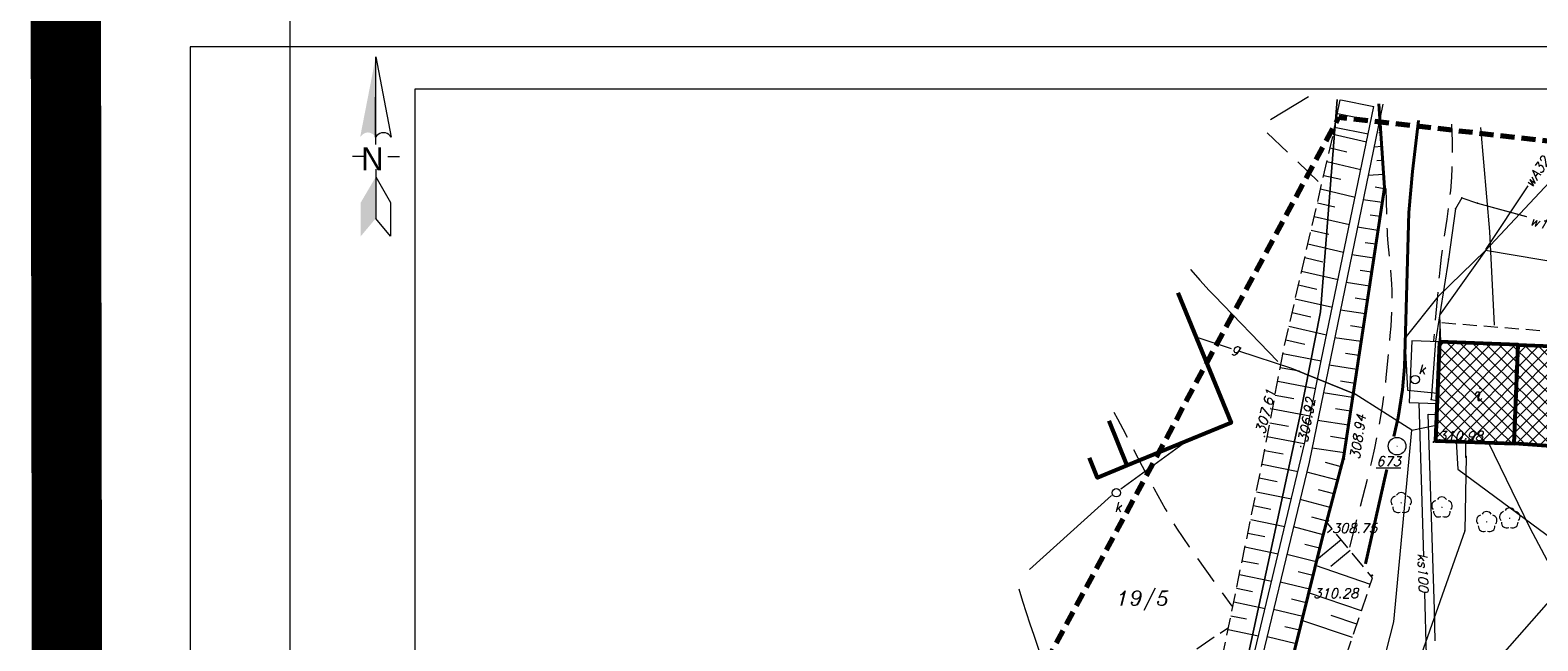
# Model space of a CAD drawing. Extents: x 4615668 to 9294084, y 5331114 to 10688993.
# Tile 127 of 181: x 4656312 to 4656419, y 5335106 to 5335149. Entities that reach past the tile are written whole.
import ezdxf
from ezdxf.enums import TextEntityAlignment as Align

# ---------------------------------------------------------------- set-up
doc = ezdxf.new("R2010")
doc.units = 0
doc.header["$MEASUREMENT"] = 0
for name, pattern in [('BUBZ02', [1.75, 1.25, -0.5]), ('EGBK02', [2, 1.5, -0.5]), ('KTCR', [1.5, 1, -0.5]), ('l215_500', [2.5, 1.5, -0.4125, 0.175, -0.4125]), ('l217_500', [2, 1.5, -0.5]), ('l219_500', [0.5, -0.25, 0, -0.25]), ('l266_500', [1, 0.5, -0.5]), ('l423_500', [2, 1.5, -0.5]), ('l641_500', [1.5, 1, -0.5]), ('l812_500', [3, 2, -1]), ('l823_500', [1.75, 1.25, -0.5])]:
    doc.linetypes.add(name, pattern=pattern)
doc.layers.add('52', color=7, linetype='Continuous')
for name, color, linetype, lineweight in [('A_SZRAF', 253, 'Continuous', 5), ('budynek', 7, 'Continuous', 53), ('chodnik', 7, 'l423_500', 13), ('eNN', 7, 'Continuous', 13), ('funkcja_kondygnacja', 7, 'Continuous', 13), ('g', 7, 'Continuous', 13), ('gr_dzialki', 7, 'l219_500', 13), ('gr_klasy', 7, 'l217_500', 13), ('hatch', 253, 'Continuous', 0), ('k', 7, 'Continuous', 13), ('k_elem_naziemne', 7, 'Continuous', 13), ('nr_dzialki', 7, 'Continuous', 13), ('ogr_symb', 7, 'l901_500', 40), ('osnowa', 7, 'Continuous', 13), ('pkt_wys', 7, 'Continuous', 13), ('robocza25', 7, 'Continuous', 13), ('rowy', 7, 'l266_500', 13), ('skarpa_gora', 7, 'l823_500', 13), ('skarpa_umoc', 7, 'Continuous', 13), ('w', 7, 'Continuous', 13), ('w_rzedne', 7, 'Continuous', 13), ('warst_ciagla', 7, 'Continuous', 0), ('warst_pogrub', 7, 'Continuous', 40), ('warst_przeryw', 7, 'l812_500', 0), ('zakresy', 7, 'l215_500', 70), ('zielen', 7, 'Continuous', 13)]:
    doc.layers.add(name, color=color, linetype=linetype, lineweight=lineweight)
doc.styles.add('Style-ENGINEERING', font='ENGINEERING.shx')
doc.styles.add('Style-ITALIC_1250', font='ITALIC_1250.shx')
doc.styles.add('txt', font='TXT', dxfattribs={"height": 0.2})
doc.linetypes.add('KTOK05', pattern='A,3.75,[16,dgnlstyle-2015all.shx,S=0.0028,R=0,X=0,Y=0],3.75', length=7.5)
doc.linetypes.add('l901_500', pattern='A,3.75,[38,dgnlstyle-2015all.shx,S=0.0028,R=0,X=0,Y=0],3.75', length=7.5)

# ---------------------------------------------------------------- blocks, each defined once
blk = doc.blocks.new('*U2870')
at = {"color": 0, "linetype": 'ByBlock', "lineweight": -2, "flags": 128}
blk.add_lwpolyline([(-1261.45, -684.29), (-1265.95, -691.99), (-1271.15, -727.89), (-1280.3, -786.17), (-1283.46, -827.49), (-1278.59, -828.55)], dxfattribs=at)
blk.add_lwpolyline([(-1261.45, -684.29), (-1265.95, -691.99), (-1271.15, -727.89), (-1280.3, -786.17), (-1283.46, -827.49), (-1278.59, -828.55)], dxfattribs=at)
at = {"color": 0, "linetype": 'ByBlock', "lineweight": -2}
for p in [(-1261.45, -684.29), (-1265.95, -691.99), (-1271.15, -727.89), (-1280.3, -786.17), (-1283.46, -827.49), (-1278.59, -828.55)]:
    blk.add_point(p, dxfattribs=at)
blk = doc.blocks.new('WYS')
at = {"layer": '52', "color": 67, "linetype": 'Continuous'}
blk.add_circle((0, 0), 0.08, dxfattribs=at)
blk = doc.blocks.new('506_5')
at = {"layer": 'k_elem_naziemne', "color": 24, "linetype": 'Continuous', "lineweight": 13}
blk.add_circle((0, 0), 0.3, dxfattribs=at)
blk = doc.blocks.new('121_5')
at = {"layer": 'osnowa', "linetype": 'Continuous', "lineweight": 13}
h = blk.add_hatch(color=7, dxfattribs=at)
edge = h.paths.add_edge_path()
edge.add_arc((0, 0), 0.04, 0, 360)
at = {"layer": 'osnowa', "color": 7, "linetype": 'Continuous', "lineweight": 13}
blk.add_circle((0, 0), 0.625, dxfattribs=at)
blk = doc.blocks.new('1STP')
at = {"layer": 'robocza25', "linetype": 'Continuous', "lineweight": 13}
blk.add_hatch(color=7, dxfattribs=at).paths.add_polyline_path([(-2.81, 3.46), (-0.03, 17.73), (-0.03, 3.46), (-0.24, 3.75), (-0.49, 3.96), (-0.78, 4.13), (-1.11, 4.25), (-1.44, 4.3), (-1.77, 4.25), (-2.07, 4.13), (-2.36, 3.96), (-2.61, 3.71)])
at = {"layer": 'robocza25', "color": 7, "linetype": 'Continuous', "lineweight": 13}
for p, q in [((-0.03, 2.17), (-0.03, 17.73)), ((-2.07, 0.01), (-4.15, 0.01)), ((2.09, 0.01), (4.17, 0.01)), ((-0.03, -2.2), (-0.03, -10.97))]:
    blk.add_line(p, q, dxfattribs=at)
at = {"layer": 'robocza25', "color": 7, "linetype": 'Continuous', "lineweight": 13, "flags": 128}
for points in [[(2.72, 3.46), (2.55, 3.71), (2.3, 3.96), (2.01, 4.13), (1.68, 4.25), (1.35, 4.25), (1.01, 4.25), (0.68, 4.13), (0.39, 3.96), (0.14, 3.75), (-0.07, 3.46), (-0.03, 17.73), (2.72, 3.46)], [(-0.03, -3.61), (2.59, -8.14), (2.59, -14.14), (-0.03, -10.97)]]:
    blk.add_lwpolyline(points, dxfattribs=at)
at = {"layer": 'robocza25', "color": 7, "linetype": 'Continuous', "lineweight": 13, "extrusion": (0, 0, -1)}
blk.add_solid([(0.03, -10.97), (2.69, -14.14), (0.03, -3.61), (2.69, -8.14)], dxfattribs=at)
at = {"layer": 'robocza25', "color": 7, "linetype": 'Continuous', "lineweight": 13, "style": 'Style-ENGINEERING'}
blk.add_text('N', height=4.11, rotation=180, dxfattribs=at).set_placement((1.35, 1.67))
blk = doc.blocks.new('922_5')
at = {"layer": 'zielen', "linetype": 'Continuous', "lineweight": 13}
h = blk.add_hatch(color=96, dxfattribs=at)
edge = h.paths.add_edge_path()
edge.add_arc((0, 0), 0.05, 0, 360)
at = {"layer": 'zielen', "color": 96, "linetype": 'Continuous', "lineweight": 13}
for centre, start, end in [((-0.35, 0.1), 101.9988, 221.9759), ((0, 0.36), 30.1243, 149.8757), ((0.36, 0.1), 318.0241, 78.0012), ((-0.22, -0.32), 174.335, 293.7607), ((0.22, -0.32), 246.2393, 5.665)]:
    blk.add_arc(centre, 0.375, start, end, dxfattribs=at)
blk = doc.blocks.new('G$C3390F2A0')
at = {"layer": 'budynek', "color": 7, "linetype": 'Continuous', "lineweight": 53, "flags": 128}
for points in [[(63.16, 162.97), (66.96, 153.71), (59.57, 150.68), (58.27, 153.85)], [(87.37, 159.26), (93.87, 159.01), (93.59, 151.78), (87.1, 152.24)], [(59.57, 150.68), (57.45, 149.81), (56.87, 151.22)]]:
    blk.add_lwpolyline(points, dxfattribs=at)
blk.add_lwpolyline([(81.77, 159.47), (81.5, 152.45), (87.1, 152.24), (87.37, 159.26)], close=True, dxfattribs=at)
at = {"layer": 'chodnik', "color": 7, "linetype": 'KTCR', "lineweight": 13, "flags": 128}
blk.add_lwpolyline([(81.77, 159.47), (81.83, 160.85), (96, 159.73), (96.11, 149.87), (93.68, 149.86), (93.59, 151.78)], dxfattribs=at)
at = {"layer": 'eNN', "color": 1, "linetype": 'Continuous', "lineweight": 13, "flags": 128}
blk.add_lwpolyline([(86.14, 126.49), (91.29, 134.67), (90.87, 141.28), (88.22, 146.24), (85.26, 152.31)], dxfattribs=at)
at = {"layer": 'g', "color": 52, "linetype": 'Continuous', "lineweight": 13}
for p, q in [((66.98, 158.99), (64.46, 159.81)), ((71.28, 157.59), (75.79, 155.76))]:
    blk.add_line(p, q, dxfattribs=at)
at = {"layer": 'g', "color": 52, "linetype": 'Continuous', "lineweight": 13, "flags": 128}
for points in [[(79.81, 153.2), (75.79, 155.76), (71.28, 157.59), (67.5, 158.82)], [(68.38, 107.46), (70.99, 113.96), (74.03, 121.56), (77.5, 135.59), (78.53, 139.58), (79.81, 153.2), (81.43, 153.54)]]:
    blk.add_lwpolyline(points, dxfattribs=at)
at = {"layer": 'gr_dzialki', "color": 96, "linetype": 'Continuous', "lineweight": 13}
for p, q in [((69.76, 175.29), (72.46, 176.92)), ((73.32, 161.6), (74.5, 176.71)), ((74.5, 176.71), (73.32, 161.6)), ((71.82, 154.04), (73.32, 161.6)), ((73.32, 161.6), (71.82, 154.04)), ((60.47, 101.59), (71.82, 154.04)), ((71.82, 154.04), (60.47, 101.59))]:
    blk.add_line(p, q, dxfattribs=at)
at = {"layer": 'gr_klasy', "color": 96, "linetype": 'EGBK02', "lineweight": 13}
blk.add_line((41.25, 122.07), (66.77, 139.18), dxfattribs=at)
at = {"layer": 'k', "color": 24, "linetype": 'Continuous', "lineweight": 13}
for p, q in [((80.31, 155.14), (80.63, 144.23)), ((63.81, 152.42), (59.1, 149)), ((58.45, 148.55), (52.62, 143.29)), ((81.26, 131.6), (92.27, 144.08))]:
    blk.add_line(p, q, dxfattribs=at)
at = {"layer": 'k', "color": 24, "linetype": 'Continuous', "lineweight": 13, "flags": 128}
for points in [[(81.77, 159.47), (79.8, 159.55), (79.63, 155.17), (81.6, 155.09)], [(80.71, 141.64), (80.84, 137.18), (80.93, 134.79)]]:
    blk.add_lwpolyline(points, dxfattribs=at)
at = {"layer": 'ogr_symb', "color": 7, "linetype": 'KTOK05', "lineweight": 40}
blk.add_lwpolyline([(56.82, 77.32), (53.64, 80.04), (57.37, 88.78), (61.54, 99.16), (67.68, 122.18), (73.38, 145.31), (74.95, 151.23), (77.86, 170.42), (77.46, 176.39)], dxfattribs=at)
at = {"layer": 'robocza25', "color": 7, "linetype": 'Continuous', "lineweight": 13, "flags": 128}
blk.add_lwpolyline([(0, 0), (199.92, 0), (199.92, 182.8), (0, 182.8)], close=True, dxfattribs=at)
at = {"layer": 'rowy', "color": 7, "linetype": 'Continuous', "lineweight": 13, "flags": 128}
for points in [[(77.74, 176.36), (72.5, 150.92), (68.17, 132.96), (62.54, 109.06), (60.87, 101.41), (58.48, 94.99), (56.63, 89.08), (53.11, 80.45), (49.19, 71.81)], [(57.83, 95.55), (60.26, 101.52), (61.95, 109.19), (66.59, 128.89), (70.31, 144.42), (72.2, 152.31), (73.37, 158.13), (77.1, 176.21)]]:
    blk.add_lwpolyline(points, dxfattribs=at)
at = {"layer": 'skarpa_gora', "color": 7, "linetype": 'BUBZ02', "lineweight": 13, "flags": 128}
for points in [[(54.04, 87.83), (57.02, 95.91), (58.56, 99.53), (60.08, 104.76), (61.01, 108), (62.73, 118.02), (65.24, 131.76), (69.24, 151.2), (70.68, 158.88), (74.35, 174.81)], [(57.25, 86.44), (62.81, 93.62), (64.15, 96.97), (65.93, 102.19), (69.98, 118.29), (72.59, 128.24), (74.03, 133.91), (77.02, 142.7), (73.74, 146.68)]]:
    blk.add_lwpolyline(points, dxfattribs=at)
at = {"layer": 'skarpa_umoc', "color": 7, "linetype": 'Continuous', "lineweight": 13}
for p, q in [((74.76, 176.68), (77.1, 176.21)), ((74.51, 175.71), (75.7, 175.47)), ((77.53, 175.35), (77.53, 175.35)), ((74.22, 174.24), (76.58, 173.69)), ((74.32, 174.73), (76.7, 174.26)), ((77.6, 174.35), (77.46, 174.34)), ((74, 173.26), (75.19, 172.99)), ((77.67, 173.36), (77.12, 173.32)), ((73.77, 172.29), (76.18, 171.73)), ((77.73, 172.36), (77.32, 172.33)), ((73.55, 171.31), (74.76, 171.03)), ((77.8, 171.36), (76.7, 171.29)), ((73.32, 170.34), (75.77, 169.77)), ((77.7, 169.37), (76.34, 169.58)), ((77.85, 170.36), (77.2, 170.46)), ((72.87, 168.39), (75.37, 167.81)), ((73.1, 169.36), (74.33, 169.08)), ((77.55, 168.39), (76.85, 168.49)), ((72.65, 167.42), (73.91, 167.13)), ((77.4, 167.4), (75.94, 167.62)), ((72.42, 166.44), (74.96, 165.85)), ((77.25, 166.41), (76.5, 166.52)), ((72.2, 165.47), (73.48, 165.17)), ((77.1, 165.42), (75.54, 165.66)), ((71.97, 164.49), (74.56, 163.9)), ((76.95, 164.43), (76.14, 164.55)), ((71.75, 163.52), (73.05, 163.22)), ((76.8, 163.44), (75.13, 163.69)), ((71.52, 162.54), (74.16, 161.94)), ((76.65, 162.45), (75.79, 162.58)), ((71.3, 161.57), (72.63, 161.26)), ((76.5, 161.46), (74.73, 161.73)), ((71.07, 160.59), (73.75, 159.98)), ((76.35, 160.48), (75.44, 160.61)), ((70.85, 159.62), (72.2, 159.31)), ((76.2, 159.49), (74.32, 159.77)), ((70.45, 157.66), (71.81, 157.41)), ((70.63, 158.64), (73.37, 158.13)), ((75.9, 157.51), (73.92, 157.81)), ((76.05, 158.5), (75.09, 158.64)), ((70.27, 156.68), (72.97, 156.17)), ((75.75, 156.52), (74.74, 156.68)), ((70.08, 155.69), (71.42, 155.44)), ((75.6, 155.53), (73.51, 155.85)), ((69.9, 154.71), (72.56, 154.21)), ((75.45, 154.54), (74.38, 154.71)), ((69.71, 153.73), (71.04, 153.48)), ((75.3, 153.55), (73.11, 153.89)), ((69.53, 152.75), (72.16, 152.25)), ((75.16, 152.57), (74.03, 152.74)), ((69.35, 151.76), (70.65, 151.52)), ((75.01, 151.58), (72.71, 151.93)), ((69.16, 150.78), (71.72, 150.25)), ((74.53, 149.64), (72.33, 150.22)), ((74.79, 150.6), (73.67, 150.9)), ((68.95, 149.8), (70.22, 149.54)), ((68.75, 148.82), (71.25, 148.31)), ((74.01, 147.7), (71.86, 148.28)), ((74.27, 148.67), (73.18, 148.96)), ((68.55, 147.84), (69.78, 147.59)), ((73.76, 146.74), (72.69, 147.02)), ((68.15, 145.88), (69.35, 145.64)), ((68.35, 146.86), (70.78, 146.36)), ((73.5, 145.77), (71.39, 146.33)), ((74.15, 146.19), (73.8, 145.9)), ((67.94, 144.91), (70.31, 144.42)), ((73.25, 144.8), (72.2, 145.06)), ((74.79, 145.41), (73.05, 143.98)), ((67.74, 143.92), (68.91, 143.69)), ((73.01, 143.83), (70.91, 144.35)), ((75.42, 144.64), (74.04, 143.5)), ((67.54, 142.95), (69.84, 142.47)), ((72.77, 142.86), (71.73, 143.12)), ((76.87, 142.24), (72.95, 143.58)), ((67.34, 141.97), (68.48, 141.73)), ((72.53, 141.89), (70.45, 142.4)), ((76.22, 140.35), (72.47, 141.63)), ((67.14, 140.99), (69.37, 140.53)), ((72.29, 140.92), (71.25, 141.18)), ((66.94, 140.01), (68.04, 139.78)), ((72.06, 139.95), (69.98, 140.46)), ((75.58, 138.46), (71.99, 139.68)), ((75.9, 139.4), (74.07, 140.03)), ((66.74, 139.03), (68.91, 138.58)), ((71.58, 138.01), (69.51, 138.52)), ((71.82, 138.98), (70.78, 139.23))]:
    blk.add_line(p, q, dxfattribs=at)
at = {"layer": 'skarpa_umoc', "color": 7, "linetype": 'Continuous', "lineweight": 13, "flags": 128}
blk.add_lwpolyline([(74.22, 174.24), (74.71, 176.68)], dxfattribs=at)
at = {"layer": 'w', "color": 160, "linetype": 'Continuous', "lineweight": 13}
for p, q in [((88.05, 170.56), (85.04, 166.05)), ((83.64, 151.29), (83.66, 152.37)), ((83.64, 151.29), (83.66, 152.37))]:
    blk.add_line(p, q, dxfattribs=at)
at = {"layer": 'w', "color": 160, "linetype": 'Continuous', "lineweight": 13, "flags": 128}
for points in [[(92.41, 173.81), (85.04, 165.96), (81.77, 161.37), (81.86, 159.47)], [(83.37, 169.71), (84.49, 169.34), (87.96, 168.39)], [(83.37, 169.71), (84.49, 169.34), (87.95, 168.39)], [(85.04, 165.96), (81.67, 162.67), (79.31, 159.73), (79.5, 156.05), (81.63, 155.82)], [(114.2, 151.72), (97.16, 164.02), (95.32, 164.24), (85.04, 165.96)], [(81.48, 138.23), (81.42, 140.45), (80.98, 154.33), (81.49, 154.3)], [(82.97, 152.39), (83.07, 150.43), (94.6, 141.92)], [(83.67, 151.32), (83.59, 146.04), (80.05, 136.01), (77.25, 128.02), (76.5, 123.14), (75.89, 118.41), (73.97, 112.8), (72.5, 109.52), (70.76, 105.61)], [(83.67, 151.32), (83.59, 146.04), (80.05, 136.01), (77.25, 128.02), (76.5, 123.14), (75.89, 118.41), (73.99, 112.86)]]:
    blk.add_lwpolyline(points, dxfattribs=at)
at = {"layer": 'w', "color": 160, "linetype": 'Continuous', "lineweight": 13}
for p in [(83.37, 169.71), (84.49, 169.34), (83.66, 152.58), (83.64, 151.29), (83.67, 151.32), (83.59, 146.04)]:
    blk.add_point(p, dxfattribs=at)
at = {"layer": 'warst_ciagla', "color": 21, "linetype": 'Continuous', "lineweight": 0, "flags": 128}
for points in [[(85.7, 160.65), (85.36, 167.32), (84.71, 174.7)], [(64.06, 164.65), (64.1, 164.6), (64.74, 163.86), (65.4, 163.13), (65.74, 162.78), (70.27, 158.08)], [(62.18, 114.89), (56.49, 128.5), (56.04, 129.61), (55.76, 130.35), (55.21, 131.84), (54.95, 132.59), (54.45, 134.09), (53.45, 137.11), (52.94, 138.61), (52.67, 139.41), (52.14, 141.02), (51.87, 141.89)]]:
    blk.add_lwpolyline(points, dxfattribs=at)
at = {"layer": 'warst_pogrub', "color": 21, "linetype": 'Continuous', "lineweight": 40, "flags": 128}
for points in [[(78.53, 152.75), (78.83, 154.1), (79.14, 156.07), (79.28, 157.71), (79.39, 161.01), (79.59, 168.66), (79.86, 171.58), (80.29, 175.21)], [(76.52, 143.7), (77.98, 150.22), (78.02, 150.4)]]:
    blk.add_lwpolyline(points, dxfattribs=at)
at = {"layer": 'warst_przeryw', "color": 21, "linetype": 'l812_500', "lineweight": 0, "flags": 128}
for points in [[(82.62, 174.94), (82.67, 173.74), (82.68, 173.1), (82.67, 172.24), (82.66, 171.81), (82.63, 171.17), (82.55, 170.21), (82.48, 169.53), (82.3, 168.19), (82.02, 166.39), (81.9, 165.49), (81.79, 164.59), (81.75, 164.13), (81.35, 159.54)], [(73.14, 170.88), (69.34, 174.5)], [(75.4, 144.88), (76.84, 150.48), (76.96, 150.96), (77.18, 151.93), (77.37, 152.91), (77.5, 153.57), (77.72, 154.88), (77.89, 156.11), (77.99, 156.93), (78.16, 158.57), (78.28, 159.92), (78.33, 160.6), (78.39, 161.61), (78.41, 162.62), (78.41, 163.13), (78.39, 163.6), (78.32, 164.55), (78.13, 166.46), (78.08, 167.09), (78.07, 167.41), (77.99, 170.37)], [(58.61, 154.47), (58.86, 154.01), (59.24, 153.3), (59.99, 151.88), (60.97, 149.97), (61.48, 149.02), (62.26, 147.61), (62.8, 146.69), (63.08, 146.24), (63.52, 145.56), (63.97, 144.9), (64.2, 144.57), (67, 140.69)]]:
    blk.add_lwpolyline(points, dxfattribs=at)
at = {"layer": 'zakresy', "color": 217, "linetype": 'l641_500', "lineweight": 70, "flags": 128}
blk.add_lwpolyline([(6.93, 10.56), (39.48, 110.07), (74.62, 175.45), (179.15, 163.59), (168.97, 97.17), (66.52, 8.47), (6.93, 10.56)], dxfattribs=at)
at = {"layer": 'k_elem_naziemne', "color": 24, "linetype": 'Continuous', "lineweight": 13}
for p, rotation in [((80.05, 156.79), 279.869560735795), ((58.79, 148.75), 268.42803448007)]:
    blk.add_blockref('506_5', p, dxfattribs=dict(at, rotation=rotation))
at = {"layer": 'osnowa', "color": 7, "linetype": 'Continuous', "lineweight": 13}
blk.add_blockref('121_5', (78.76, 152.06), dxfattribs=at)
at = {"layer": 'pkt_wys', "color": 7, "linetype": 'Continuous', "lineweight": 13, "xscale": 0.1, "yscale": 0.1, "zscale": 0.1, "rotation": 0.06577989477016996}
for p in [(69.33, 152.75), (81.35, 152.35), (71.91, 152.04), (75.02, 151.14), (73.87, 146.78), (76.99, 142.88)]:
    blk.add_blockref('WYS', p, dxfattribs=at)
at = {"layer": 'robocza25', "color": 7, "linetype": 'Continuous', "lineweight": 13, "xscale": 0.4, "yscale": 0.4, "zscale": 0.4}
blk.add_blockref('1STP', (6.12, 172.64), dxfattribs=at)
at = {"layer": 'w', "color": 160, "linetype": 'Continuous', "lineweight": 13, "xscale": 0.1, "yscale": 0.1, "zscale": 0.1, "rotation": 0.06577989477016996}
blk.add_blockref('*U2870', (209.44, 238.28), dxfattribs=at)
at = {"layer": 'zielen', "color": 96, "linetype": 'Continuous', "lineweight": 13}
for p in [(79.05, 148.03), (81.95, 147.72), (85.13, 146.68), (86.77, 146.94)]:
    blk.add_blockref('922_5', p, dxfattribs=at)
at = {"layer": 'funkcja_kondygnacja', "color": 7, "linetype": 'Continuous', "lineweight": 13, "style": 'Style-ITALIC_1250'}
blk.add_text('i', height=0.94, dxfattribs=at).set_placement((84.56, 155.77), align=Align.MIDDLE_CENTER)
at = {"layer": 'g', "color": 52, "linetype": 'Continuous', "lineweight": 13, "insert": (67.31, 158.94), "char_height": 0.68, "attachment_point": 5, "rotation": 341.9741, "line_spacing_factor": 0.722892, "style": 'txt'}
blk.add_mtext('\\FITALIC_1250.shx;g', dxfattribs=at)
at = {"layer": 'k', "color": 24, "linetype": 'Continuous', "lineweight": 13, "insert": (80.61, 143.07), "char_height": 0.68, "attachment_point": 5, "rotation": 271.7045, "line_spacing_factor": 0.722892, "style": 'txt'}
blk.add_mtext('\\FITALIC_1250.shx;ks100', dxfattribs=at)
at = {"layer": 'k_elem_naziemne', "color": 24, "linetype": 'Continuous', "lineweight": 13, "style": 'Style-ITALIC_1250'}
for p in [(80.27, 157.17), (58.65, 147.39)]:
    blk.add_text('k', height=0.68, dxfattribs=at).set_placement(p)
at = {"layer": 'nr_dzialki', "color": 96, "linetype": 'Continuous', "lineweight": 13, "insert": (58.79, 140.39), "char_height": 1.04, "attachment_point": 7, "rotation": 0.0658, "line_spacing_factor": 0.722892, "style": 'txt'}
blk.add_mtext('\\FITALIC_1250.shx;19/5', dxfattribs=at)
at = {"layer": 'osnowa', "color": 7, "linetype": 'Continuous', "lineweight": 13, "style": 'Style-ITALIC_1250'}
blk.add_text('%%u673%%u', height=0.68, dxfattribs=at).set_placement((77.28, 150.65))
at = {"layer": 'pkt_wys', "color": 7, "linetype": 'Continuous', "lineweight": 13, "char_height": 0.68, "attachment_point": 7, "line_spacing_factor": 0.722892, "style": 'txt'}
for s, insert, rotation in [('\\FITALIC_1250.shx;307.61', (69.34, 152.87), 75.6753), ('\\FITALIC_1250.shx;306.92', (72.38, 152.27), 79.6019), ('\\FITALIC_1250.shx;308.94', (76.08, 151.08), 81.6358), ('\\FITALIC_1250.shx;310.98', (81.67, 152.44), 0.0658), ('\\FITALIC_1250.shx;308.75', (74.13, 145.89), 0.0658), ('\\FITALIC_1250.shx;310.28', (72.8, 141.26), 0.0658)]:
    blk.add_mtext(s, dxfattribs=dict(at, insert=insert, rotation=rotation))
at = {"layer": 'w', "color": 160, "linetype": 'Continuous', "lineweight": 13, "char_height": 0.68, "line_spacing_factor": 0.722892, "style": 'txt'}
for s, insert, attachment_point, rotation in [('\\FITALIC_1250.shx;wA32', (88.71, 171.55), 5, 56.2939), ('\\FITALIC_1250.shx;w160PE', (88.16, 167.79), 7, 344.6436)]:
    blk.add_mtext(s, dxfattribs=dict(at, insert=insert, attachment_point=attachment_point, rotation=rotation))

msp = doc.modelspace()

# ---------------------------------------------------------------- hatches: boundary and pattern name
at = {"layer": 'A_SZRAF', "lineweight": 13, "transparency": 33554687}
h = msp.add_hatch(dxfattribs=at)
h.set_pattern_fill('ANSI37', color=256, scale=5, angle=0.5)
h.set_pattern_definition([(45.5, (-106264.8955, 2885.2029), (-0.44578153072, 0.43806829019), []), (135.5, (-106264.8955, 2885.2029), (-0.43806829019, -0.44578153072), [])])
h.paths.add_polyline_path([(4656411.699, 5335120.286), (4656417.302, 5335120.073), (4656423.789, 5335119.616), (4656424.063, 5335126.849), (4656417.569, 5335127.096), (4656411.966, 5335127.308)])

# ---------------------------------------------------------------- linework, layer by layer
at = {"layer": 'hatch', "color": 6, "const_width": 5}
msp.add_lwpolyline([(4656314.225, 5335171.917), (4656559.857, 5335173.31), (4656560.23, 5334953.045), (4656314.598, 5334951.652)], close=True, dxfattribs=at)
at = {"layer": 'hatch', "color": 252}
for points in [[(4656323.113, 5335000.889), (4656533.113, 5335000.889), (4656533.113, 5335148.289), (4656323.113, 5335148.289)], [(4656323.113, 5335000.889), (4656533.113, 5335000.889), (4656533.113, 5335148.289), (4656323.113, 5335148.289)], [(4656339.113, 5335145.289), (4656530.113, 5335145.289), (4656530.113, 5335003.889), (4656339.113, 5335003.889)]]:
    msp.add_lwpolyline(points, close=True, dxfattribs=at)

# ---------------------------------------------------------------- block references
at = {"layer": 'w_rzedne', "color": 160, "linetype": 'Continuous', "lineweight": 13}
msp.add_blockref('G$C3390F2A0', (4656330.198, 5334967.836), dxfattribs=at)

doc.saveas('drawing.dxf')
